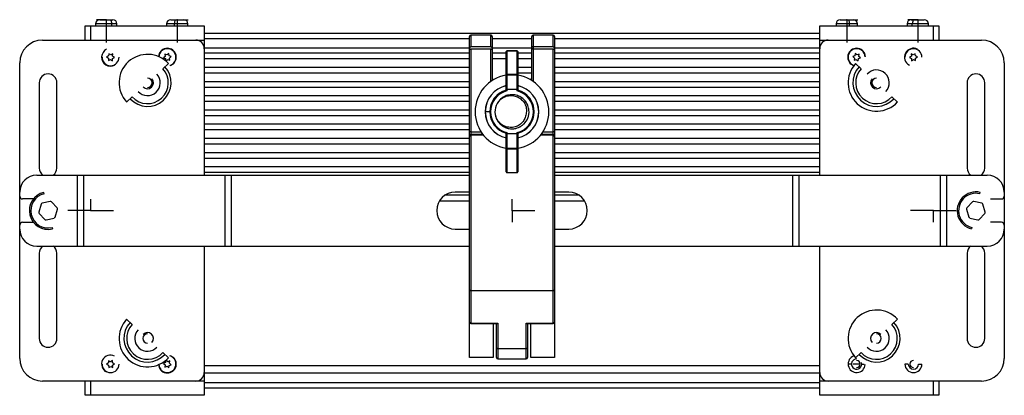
# Model space of a CAD drawing. Header units: millimetres. Extents: x 0 to 434, y 0 to 371.
import ezdxf

# ---------------------------------------------------------------- set-up
doc = ezdxf.new("R2010")
doc.units = ezdxf.units.MM
doc.header["$PDSIZE"] = -1

msp = doc.modelspace()

# ---------------------------------------------------------------- linework, layer by layer
at = {"color": 7, "linetype": 'Continuous', "lineweight": 25}
for p, q in [((109.96, 368.73), (151.96, 368.73)), ((109.96, 363.73), (109.96, 368.73)), ((111.96, 363.73), (111.96, 368.73)), ((113.71, 369.43), (113.71, 368.73)), ((121.21, 369.43), (113.71, 369.43)), ((115.21, 370.93), (119.71, 370.93)), ((119.35, 368.73), (119.35, 369.43)), ((121.21, 368.73), (121.21, 369.43)), ((138.71, 369.43), (138.71, 368.73)), ((146.21, 369.43), (138.71, 369.43)), ((140.21, 370.93), (144.71, 370.93)), ((141.5, 368.73), (141.5, 369.43)), ((146.21, 368.73), (146.21, 369.43)), ((151.96, 368.73), (151.96, 316.23)), ((368.66, 368.73), (410.66, 368.73)), ((368.66, 316.23), (368.66, 368.73)), ((374.41, 369.43), (374.41, 368.73)), ((381.91, 369.43), (374.41, 369.43)), ((375.91, 370.93), (380.41, 370.93)), ((379.12, 368.73), (379.12, 369.43)), ((381.91, 368.73), (381.91, 369.43)), ((399.41, 369.43), (399.41, 368.73)), ((406.91, 369.43), (399.41, 369.43)), ((400.91, 370.93), (405.41, 370.93)), ((401.27, 368.73), (401.27, 369.43)), ((406.91, 368.73), (406.91, 369.43)), ((408.66, 368.73), (408.66, 363.73)), ((410.66, 368.73), (410.66, 363.73)), ((151.96, 366.23), (368.66, 366.23)), ((245.31, 364.23), (151.96, 364.23)), ((245.31, 252.03), (245.31, 364.96)), ((252.81, 365.46), (245.81, 365.46)), ((245.81, 365.46), (245.81, 361.32)), ((252.81, 361.32), (252.81, 365.46)), ((253.31, 364.96), (253.31, 349.48)), ((267.31, 364.23), (253.31, 364.23)), ((267.31, 349.48), (267.31, 364.96)), ((274.81, 365.46), (267.81, 365.46)), ((267.81, 365.46), (267.81, 349.15)), ((274.81, 361.32), (274.81, 365.46)), ((275.31, 364.96), (275.31, 252.03)), ((368.66, 364.23), (275.31, 364.23)), ((94.96, 363.73), (151.96, 363.73)), ((151.96, 360.98), (245.31, 360.98)), ((252.81, 361.32), (245.81, 361.32)), ((245.81, 360.6), (245.81, 264)), ((252.81, 360.6), (245.81, 360.6)), ((252.81, 349.15), (252.81, 360.6)), ((253.31, 360.98), (267.31, 360.98)), ((274.81, 361.32), (267.81, 361.32)), ((274.81, 360.6), (267.81, 360.6)), ((274.81, 264), (274.81, 360.6)), ((275.31, 360.98), (368.66, 360.98)), ((368.66, 363.73), (425.66, 363.73)), ((118.28, 358.17), (117.56, 357.8)), ((117.56, 357.8), (118.24, 357.36)), ((118.24, 357.36), (118.2, 356.55)), ((118.32, 358.97), (118.28, 358.17)), ((119, 358.54), (118.32, 358.97)), ((119.72, 358.91), (119, 358.54)), ((119.6, 356.48), (119.64, 357.29)), ((119.64, 357.29), (120.36, 357.66)), ((119.68, 358.1), (119.72, 358.91)), ((120.36, 357.66), (119.68, 358.1)), ((138.21, 358.02), (137.58, 357.51)), ((137.58, 357.51), (138.33, 357.22)), ((138.83, 358.53), (138.08, 358.82)), ((138.08, 358.82), (138.21, 358.02)), ((138.33, 357.22), (138.46, 356.42)), ((139.46, 359.04), (138.83, 358.53)), ((139.59, 358.24), (139.46, 359.04)), ((140.34, 357.95), (139.59, 358.24)), ((139.71, 357.44), (140.34, 357.95)), ((139.84, 356.64), (139.71, 357.44)), ((151.96, 359.23), (245.31, 359.23)), ((151.96, 357.23), (245.31, 357.23)), ((253.31, 359.23), (258.23, 359.23)), ((253.31, 357.23), (258.23, 357.23)), ((258.23, 346.12), (258.23, 359.68)), ((262.08, 359.98), (258.53, 359.98)), ((258.53, 359.98), (258.53, 345.88)), ((262.08, 359.89), (258.53, 359.89)), ((262.08, 345.88), (262.08, 359.98)), ((262.38, 359.68), (262.38, 346.12)), ((262.38, 359.23), (267.31, 359.23)), ((262.38, 357.23), (267.31, 357.23)), ((275.31, 359.23), (368.66, 359.23)), ((275.31, 357.23), (368.66, 357.23)), ((381.03, 358.24), (380.28, 357.95)), ((380.28, 357.95), (380.91, 357.44)), ((380.91, 357.44), (380.78, 356.64)), ((381.16, 359.04), (381.03, 358.24)), ((381.79, 358.53), (381.16, 359.04)), ((382.54, 358.82), (381.79, 358.53)), ((382.16, 356.42), (382.29, 357.22)), ((382.29, 357.22), (383.04, 357.51)), ((382.41, 358.02), (382.54, 358.82)), ((383.04, 357.51), (382.41, 358.02)), ((400.94, 358.1), (400.26, 357.66)), ((400.26, 357.66), (400.98, 357.29)), ((401.62, 358.54), (400.9, 358.91)), ((400.9, 358.91), (400.94, 358.1)), ((400.98, 357.29), (401.02, 356.48)), ((402.3, 358.97), (401.62, 358.54)), ((402.34, 358.17), (402.3, 358.97)), ((403.06, 357.8), (402.34, 358.17)), ((402.38, 357.36), (403.06, 357.8)), ((402.42, 356.55), (402.38, 357.36)), ((86.96, 251.73), (86.96, 355.73)), ((118.2, 356.55), (118.92, 356.92)), ((118.92, 356.92), (119.6, 356.48)), ((137.36, 353.68), (139.32, 355.49)), ((138.46, 356.42), (139.09, 356.93)), ((139.09, 356.93), (139.84, 356.64)), ((151.96, 354.23), (245.31, 354.23)), ((262.38, 354.23), (267.31, 354.23)), ((275.31, 354.23), (368.66, 354.23)), ((380.78, 356.64), (381.53, 356.93)), ((383.26, 353.68), (381.3, 355.49)), ((381.53, 356.93), (382.16, 356.42)), ((401.02, 356.48), (401.7, 356.92)), ((401.7, 356.92), (402.42, 356.55)), ((433.66, 355.73), (433.66, 251.73)), ((151.96, 352.23), (245.31, 352.23)), ((258.53, 351.74), (262.08, 351.74)), ((262.08, 351.4), (258.53, 351.4)), ((262.38, 352.23), (267.31, 352.23)), ((275.31, 352.23), (368.66, 352.23)), ((93.86, 348.73), (93.86, 318.73)), ((100.06, 318.73), (100.06, 348.73)), ((151.96, 349.23), (245.31, 349.23)), ((151.96, 347.23), (245.31, 347.23)), ((267.31, 350.03), (266.96, 350.03)), ((266.96, 350.03), (266.96, 349.7)), ((275.31, 349.23), (368.66, 349.23)), ((275.31, 347.23), (368.66, 347.23)), ((420.56, 348.73), (420.56, 318.73)), ((426.76, 318.73), (426.76, 348.73)), ((126.56, 343.77), (124.6, 341.96)), ((151.96, 344.23), (245.31, 344.23)), ((257.83, 343.95), (256.27, 342.91)), ((262.08, 346.33), (258.53, 346.33)), ((275.31, 344.23), (368.66, 344.23)), ((394.06, 343.77), (396.02, 341.96)), ((151.96, 342.23), (245.31, 342.23)), ((275.31, 342.23), (368.66, 342.23)), ((151.96, 339.23), (245.31, 339.23)), ((151.96, 337.23), (245.31, 337.23)), ((252.46, 338.53), (250.9, 338.53)), ((268.16, 338.53), (267.87, 338.53)), ((275.31, 339.23), (368.66, 339.23)), ((275.31, 337.23), (368.66, 337.23)), ((151.96, 334.23), (245.31, 334.23)), ((275.31, 334.23), (368.66, 334.23)), ((151.96, 332.23), (245.31, 332.23)), ((245.81, 331.48), (249.39, 331.48)), ((250.07, 330.51), (245.81, 330.51)), ((245.81, 330.44), (250.13, 330.44)), ((250.28, 330.26), (245.81, 330.26)), ((258.23, 317.38), (258.23, 330.94)), ((258.53, 331.18), (258.53, 317.08)), ((262.08, 330.73), (258.53, 330.73)), ((262.08, 317.08), (262.08, 331.18)), ((262.38, 330.94), (262.38, 317.38)), ((274.81, 330.26), (270.34, 330.26)), ((270.49, 330.44), (274.81, 330.44)), ((274.81, 330.51), (270.55, 330.51)), ((271.23, 331.48), (274.81, 331.48)), ((275.31, 332.23), (368.66, 332.23)), ((151.96, 329.23), (245.31, 329.23)), ((151.96, 327.23), (245.31, 327.23)), ((275.31, 329.23), (368.66, 329.23)), ((275.31, 327.23), (368.66, 327.23)), ((151.96, 324.23), (245.31, 324.23)), ((258.53, 325.66), (262.08, 325.66)), ((262.08, 325.32), (258.53, 325.32)), ((275.31, 324.23), (368.66, 324.23)), ((151.96, 322.23), (245.31, 322.23)), ((151.96, 319.23), (245.31, 319.23)), ((275.31, 322.23), (368.66, 322.23)), ((275.31, 319.23), (368.66, 319.23)), ((92.96, 316.23), (245.31, 316.23)), ((107.29, 291.23), (107.29, 316.23)), ((109.44, 316.23), (109.44, 291.23)), ((151.96, 317.23), (245.31, 317.23)), ((159.27, 291.23), (159.27, 316.23)), ((161.43, 316.23), (161.43, 291.23)), ((258.53, 317.17), (262.08, 317.17)), ((262.08, 317.08), (258.53, 317.08)), ((275.31, 317.23), (368.66, 317.23)), ((275.31, 316.23), (427.66, 316.23)), ((359.19, 291.23), (359.19, 316.23)), ((361.35, 316.23), (361.35, 291.23)), ((411.18, 291.23), (411.18, 316.23)), ((413.33, 316.23), (413.33, 291.23)), ((95.57, 309.67), (95.46, 310.16)), ((236.85, 309.23), (245.31, 309.23)), ((245.31, 310.23), (240.31, 310.23)), ((280.31, 310.23), (275.31, 310.23)), ((275.31, 309.23), (283.77, 309.23)), ((425.04, 309.67), (425.16, 310.16)), ((91.79, 307.83), (87.96, 307.83)), ((94.51, 305.98), (93.67, 303.22)), ((97.68, 306.98), (94.87, 306.32)), ((100.14, 304.73), (98.16, 306.83)), ((234.83, 307.23), (245.31, 307.23)), ((275.31, 307.23), (285.79, 307.23)), ((422.46, 306.83), (420.48, 304.73)), ((425.75, 306.32), (422.94, 306.98)), ((426.95, 303.22), (426.11, 305.98)), ((428.83, 307.83), (432.66, 307.83)), ((93.78, 302.73), (95.76, 300.62)), ((99.41, 301.48), (100.25, 304.24)), ((420.37, 304.24), (421.21, 301.48)), ((424.86, 300.62), (426.84, 302.73)), ((87.96, 299.63), (91.79, 299.63)), ((96.24, 300.48), (99.05, 301.13)), ((421.57, 301.13), (424.38, 300.48)), ((432.66, 299.63), (428.83, 299.63)), ((98.34, 297.79), (98.46, 297.3)), ((240.31, 297.23), (245.31, 297.23)), ((275.31, 297.23), (280.31, 297.23)), ((422.27, 297.79), (422.16, 297.3)), ((92.96, 291.23), (245.31, 291.23)), ((151.96, 291.23), (151.96, 238.73)), ((275.31, 291.23), (427.66, 291.23)), ((368.66, 238.73), (368.66, 291.23)), ((93.86, 288.73), (93.86, 258.73)), ((100.06, 258.73), (100.06, 288.73)), ((420.56, 288.73), (420.56, 258.73)), ((426.76, 258.73), (426.76, 288.73)), ((274.81, 275.53), (245.81, 275.53)), ((126.56, 263.68), (124.6, 265.49)), ((245.81, 264.15), (255.31, 264.15)), ((245.81, 264), (254.96, 264)), ((253.66, 264), (253.66, 252.03)), ((254.81, 252.03), (254.81, 264)), ((255.31, 264.15), (255.31, 251.53)), ((265.31, 264.15), (274.81, 264.15)), ((265.31, 251.53), (265.31, 264.15)), ((265.66, 264), (274.81, 264)), ((265.81, 264), (265.81, 252.03)), ((266.96, 252.03), (266.96, 264)), ((394.06, 263.68), (396.02, 265.49)), ((137.36, 253.77), (139.32, 251.96)), ((265.31, 255.1), (255.31, 255.1)), ((383.26, 253.77), (381.3, 251.96)), ((118.24, 250.1), (117.56, 249.66)), ((117.56, 249.66), (118.28, 249.29)), ((118.92, 250.54), (118.2, 250.91)), ((118.2, 250.91), (118.24, 250.1)), ((119.6, 250.97), (118.92, 250.54)), ((119.64, 250.17), (119.6, 250.97)), ((120.36, 249.8), (119.64, 250.17)), ((119.68, 249.36), (120.36, 249.8)), ((138.33, 250.24), (137.58, 249.95)), ((137.58, 249.95), (138.21, 249.44)), ((138.46, 251.04), (138.33, 250.24)), ((139.09, 250.53), (138.46, 251.04)), ((139.84, 250.82), (139.09, 250.53)), ((139.71, 250.02), (139.84, 250.82)), ((140.34, 249.51), (139.71, 250.02)), ((253.66, 252.03), (245.31, 252.03)), ((255.31, 251.53), (265.31, 251.53)), ((275.31, 252.03), (266.96, 252.03)), ((379.86, 249.73), (378.66, 249.73)), ((382.91, 249.73), (380.41, 249.73)), ((383.46, 249.73), (383.39, 250.23)), ((383.46, 249.73), (384.3, 249.73)), ((399.86, 249.73), (398.66, 249.73)), ((403.46, 249.73), (404.66, 249.73)), ((118.28, 249.29), (118.32, 248.48)), ((118.32, 248.48), (119, 248.92)), ((119, 248.92), (119.72, 248.55)), ((119.72, 248.55), (119.68, 249.36)), ((138.21, 249.44), (138.08, 248.64)), ((138.08, 248.64), (138.83, 248.93)), ((138.83, 248.93), (139.46, 248.42)), ((139.46, 248.42), (139.59, 249.22)), ((139.59, 249.22), (140.34, 249.51)), ((151.96, 249.23), (368.66, 249.23)), ((368.66, 246.48), (151.96, 246.48)), ((151.96, 243.73), (94.96, 243.73)), ((109.96, 238.73), (109.96, 243.73)), ((111.96, 238.73), (111.96, 243.73)), ((151.96, 243.23), (368.66, 243.23)), ((425.66, 243.73), (368.66, 243.73)), ((408.66, 243.73), (408.66, 238.73)), ((410.66, 243.73), (410.66, 238.73)), ((368.66, 241.23), (151.96, 241.23)), ((151.96, 238.73), (109.96, 238.73)), ((410.66, 238.73), (368.66, 238.73))]:
    msp.add_line(p, q, dxfattribs=at)
at = {"color": 7, "linetype": 'Continuous'}
for p, q in [((117.46, 370.93), (113.99, 370.93)), ((117.46, 370.93), (117.46, 362.9)), ((142.46, 370.93), (146.34, 370.93)), ((142.46, 370.93), (142.46, 362.9)), ((378.16, 370.93), (382.04, 370.93)), ((378.16, 370.93), (378.16, 362.9)), ((403.16, 370.93), (399.69, 370.93)), ((403.16, 370.93), (403.16, 362.9)), ((111.96, 303.73), (111.96, 307.74)), ((111.96, 303.73), (111.96, 307.74)), ((260.31, 303.73), (260.31, 307.74)), ((260.31, 303.73), (260.31, 307.74)), ((111.96, 303.73), (103.93, 303.73)), ((111.96, 303.73), (119.99, 303.73)), ((260.31, 303.73), (268.34, 303.73)), ((260.31, 303.73), (268.34, 303.73)), ((260.31, 303.73), (260.31, 299.72)), ((260.31, 303.73), (268.34, 303.73)), ((408.66, 303.73), (400.63, 303.73)), ((408.66, 303.73), (408.66, 299.72)), ((408.66, 303.73), (408.66, 299.72)), ((408.66, 303.73), (416.69, 303.73))]:
    msp.add_line(p, q, dxfattribs=at)
at = {"color": 7, "linetype": 'Continuous', "lineweight": 25, "flags": 128}
for points in [[(118.59, 370.93), (118.74, 370.9), (118.88, 370.81), (119.01, 370.68), (119.13, 370.49), (119.22, 370.26), (119.29, 370), (119.33, 369.72), (119.35, 369.43)], [(402.03, 370.93), (401.88, 370.9), (401.74, 370.81), (401.61, 370.68), (401.49, 370.49), (401.4, 370.26), (401.33, 370), (401.28, 369.72), (401.27, 369.43)], [(139.95, 354.74), (140.09, 354.79), (140.94, 355.28)], [(379.68, 355.28), (380.53, 354.79), (380.67, 354.74)], [(258.53, 351.74), (258.48, 351.74), (258.42, 351.73), (258.37, 351.72), (258.32, 351.71), (258.29, 351.7), (258.26, 351.68), (258.24, 351.66), (258.23, 351.65)], [(262.38, 351.65), (262.38, 351.66), (262.36, 351.68), (262.33, 351.7), (262.3, 351.71), (262.25, 351.72), (262.2, 351.73), (262.14, 351.74), (262.08, 351.74)], [(258.23, 325.41), (258.24, 325.4), (258.26, 325.38), (258.29, 325.36), (258.32, 325.35), (258.37, 325.34), (258.42, 325.33), (258.48, 325.32), (258.53, 325.32)], [(262.08, 325.32), (262.14, 325.32), (262.2, 325.33), (262.25, 325.34), (262.3, 325.35), (262.33, 325.36), (262.36, 325.38), (262.38, 325.4), (262.38, 325.41)], [(140.94, 252.18), (140.09, 252.67), (139.95, 252.72)]]:
    msp.add_lwpolyline(points, dxfattribs=at)
at = {"color": 7, "linetype": 'Continuous', "lineweight": 25}
for centre, radius, start, end in [((115.21, 369.43), 1.5, 90, 180), ((119.71, 369.43), 1.5, 360, 90), ((140.21, 369.43), 1.5, 90, 180), ((143.25, 369.78), 1.79, 139.9192, 191.3153), ((144.71, 369.43), 1.5, 360, 90), ((375.91, 369.43), 1.5, 90, 180), ((377.37, 369.78), 1.79, 348.6847, 40.0808), ((380.41, 369.43), 1.5, 0, 90), ((400.91, 369.43), 1.5, 90, 180), ((405.41, 369.43), 1.5, 0, 90), ((245.81, 364.96), 0.5, 90, 180), ((252.81, 364.96), 0.5, 0, 90), ((252.81, 364.95), 0.499, 0.1094, 90.109), ((267.81, 364.96), 0.5, 90, 180), ((274.81, 364.96), 0.5, 360, 90), ((94.96, 355.73), 8, 90, 180), ((138.96, 357.73), 3.15, 309.0003, 175.8897), ((138.96, 357.73), 3, 287.3687, 176.8814), ((148.96, 360.73), 3, 0, 90), ((371.66, 360.73), 3, 90, 180), ((381.66, 357.73), 3.15, 4.1103, 230.9997), ((381.66, 357.73), 3, 3.1186, 252.6313), ((401.66, 357.73), 3.15, 62.7763, 242.7763), ((401.66, 357.73), 3, 0, 180), ((425.66, 355.73), 8, 0, 90), ((118.96, 357.73), 3.15, 117.2237, 297.2237), ((118.96, 357.73), 3, 180, 0), ((131.96, 348.73), 10, 42.5695, 222.5695), ((258.53, 359.68), 0.3, 90, 180), ((258.5, 359.63), 0.268, 82.2179, 169.1273), ((262.08, 359.68), 0.3, 0, 90), ((262.12, 359.63), 0.268, 10.8727, 97.7821), ((131.96, 348.73), 8.31, 222.5695, 42.5695), ((131.96, 348.73), 7.33, 222.5695, 42.5695), ((388.66, 348.73), 10, 137.4305, 317.4305), ((388.66, 348.73), 8.31, 137.4305, 317.4305), ((388.66, 348.73), 7.33, 137.4305, 317.4305), ((96.96, 348.73), 3.1, 0, 180), ((131.96, 348.73), 4.5, 222.5695, 42.5695), ((131.96, 348.73), 1.65, 270, 90), ((260.31, 338.53), 13, 99.1846, 260.8154), ((258.51, 351.68), 0.276, 186.4945, 275.2768), ((262.11, 351.68), 0.276, 264.7232, 353.5055), ((260.31, 338.53), 13, 279.1846, 80.8154), ((388.66, 348.73), 4.5, 317.4305, 137.4305), ((388.66, 348.73), 1.65, 90, 270), ((423.66, 348.73), 3.1, 0, 180), ((131.96, 348.73), 2.1, 222.5695, 42.5695), ((260.31, 338.53), 9.42, 102.7117, 257.3006), ((260.31, 338.53), 9.41, 102.7331, 257.2669), ((260.31, 338.53), 9.42, 282.7337, 77.3024), ((260.31, 338.53), 9.41, 282.7331, 77.2669), ((388.66, 348.73), 2.1, 137.4305, 317.4305), ((260.31, 338.53), 7.85, 105.2601, 254.7399), ((260.31, 338.53), 7.56, 103.5758, 256.4242), ((260.31, 338.53), 7.56, 283.5758, 76.4242), ((260.31, 338.53), 7.85, 285.2601, 74.7399), ((260.31, 338.53), 6, 134.6247, 197.8445), ((245.68, 327.88), 3.6, 88.0109, 95.9867), ((245.81, 330.02), 0.499, 89.891, 179.8906), ((245.81, 329.94), 0.499, 89.891, 179.8906), ((245.77, 329.8), 0.46, 84.6945, 173.4617), ((274.93, 327.88), 3.6, 84.0133, 91.9891), ((274.81, 330.02), 0.499, 0.1094, 90.109), ((274.81, 329.94), 0.499, 0.1094, 90.109), ((274.85, 329.8), 0.46, 6.5383, 95.3055), ((258.51, 325.38), 0.276, 84.7232, 173.5055), ((262.11, 325.38), 0.276, 6.4945, 95.2768), ((92.96, 310.23), 6, 90, 180), ((96.96, 318.73), 3.1, 180, 233.7507), ((96.96, 318.73), 3.1, 306.2493, 0), ((258.53, 317.38), 0.3, 180, 270), ((258.5, 317.43), 0.268, 190.8727, 277.7821), ((262.08, 317.38), 0.3, 270, 0), ((262.12, 317.43), 0.268, 262.2179, 349.1273), ((423.66, 318.73), 3.1, 180, 233.7507), ((423.66, 318.73), 3.1, 306.2493, 360), ((427.66, 310.23), 6, 360, 90), ((87.96, 308.83), 1, 180, 270), ((96.96, 303.73), 6.6, 103.1233, 283.1233), ((96.96, 303.73), 6.1, 103.1233, 283.1233), ((240.31, 303.73), 6.5, 90, 270), ((280.31, 303.73), 6.5, 270, 90), ((423.66, 303.73), 6.6, 76.8767, 256.8767), ((423.66, 303.73), 6.1, 76.8767, 256.8767), ((432.66, 308.83), 1, 270, 0), ((94.99, 305.84), 0.5, 103.1233, 163.1233), ((97.8, 306.49), 0.5, 43.1233, 103.1233), ((422.82, 306.49), 0.5, 76.8767, 136.8767), ((425.63, 305.84), 0.5, 16.8767, 76.8767), ((94.15, 303.07), 0.5, 163.1233, 223.1233), ((99.77, 304.38), 0.5, 343.1233, 43.1233), ((420.85, 304.38), 0.5, 136.8767, 196.8767), ((426.47, 303.07), 0.5, 316.8767, 16.8767), ((87.96, 298.63), 1, 90, 180), ((96.12, 300.97), 0.5, 223.1233, 283.1233), ((98.93, 301.62), 0.5, 283.1233, 343.1233), ((421.69, 301.62), 0.5, 196.8767, 256.8767), ((424.5, 300.97), 0.5, 256.8767, 316.8767), ((432.66, 298.63), 1, 0, 90), ((92.96, 297.23), 6, 180, 270), ((427.66, 297.23), 6, 270, 0), ((96.96, 288.73), 3.1, 126.2493, 180), ((96.96, 288.73), 3.1, 0, 53.7507), ((423.66, 288.73), 3.1, 126.2493, 180), ((423.66, 288.73), 3.1, 0, 53.7507), ((245.75, 275.97), 0.446, 191.663, 278.1639), ((274.87, 275.97), 0.446, 261.8361, 348.337), ((388.66, 258.73), 10, 42.5695, 222.5695), ((131.96, 258.73), 10, 137.4305, 317.4305), ((131.96, 258.73), 8.31, 137.4305, 317.4305), ((131.96, 258.73), 7.33, 137.4305, 317.4305), ((245.81, 264.5), 0.5, 180, 270), ((245.75, 264.59), 0.446, 191.663, 278.1639), ((274.81, 264.5), 0.5, 270, 0), ((274.87, 264.59), 0.446, 261.8361, 348.337), ((388.66, 258.73), 8.31, 222.5695, 42.5695), ((388.66, 258.73), 7.33, 222.5695, 42.5695), ((131.96, 258.73), 4.5, 137.4305, 317.4305), ((131.96, 258.73), 1.65, 90, 270), ((131.96, 258.73), 2.1, 317.4305, 137.4305), ((388.66, 258.73), 4.5, 222.5695, 42.5695), ((388.66, 258.73), 2.1, 42.5695, 222.5695), ((388.66, 258.73), 1.65, 270, 90), ((96.96, 258.73), 3.1, 180, 0), ((423.66, 258.73), 3.1, 180, 360), ((255.25, 255.54), 0.446, 191.663, 278.1639), ((265.37, 255.54), 0.446, 261.8361, 348.337), ((94.96, 251.73), 8, 180, 270), ((118.96, 249.73), 3.15, 62.7763, 242.7763), ((118.96, 249.73), 3, 180, 0), ((138.96, 249.73), 3.15, 184.1103, 50.9997), ((138.96, 249.73), 3, 183.1186, 72.6313), ((255.31, 252.03), 0.5, 180, 270), ((265.31, 252.03), 0.5, 270, 0), ((381.66, 249.73), 3, 107.3687, 356.8814), ((381.66, 249.73), 1.8, 88.047, 0), ((381.66, 249.73), 1.25, 270, 90), ((401.66, 249.73), 3, 180, 0), ((401.66, 249.73), 1.8, 180, 0), ((401.66, 249.73), 1.25, 90, 270), ((425.66, 251.73), 8, 270, 0), ((148.96, 246.73), 3, 270, 360), ((371.66, 246.73), 3, 180, 270)]:
    msp.add_arc(centre, radius, start, end, dxfattribs=at)
for points, knots in [([(245.81, 361.32), (245.79, 361.32), (245.74, 361.32), (245.64, 361.3), (245.54, 361.26), (245.45, 361.2), (245.33, 361.07), (245.32, 360.94), (245.31, 360.84)], [0, 0, 0, 0, 0.05986, 0.119908, 0.251452, 0.368743, 0.501932, 1, 1, 1, 1]), ([(245.31, 360.32), (245.32, 360.36), (245.34, 360.44), (245.47, 360.53), (245.64, 360.59), (245.75, 360.59), (245.81, 360.6)], [0, 0, 0, 0, 0.28424, 0.580904, 0.801365, 1, 1, 1, 1]), ([(253.31, 360.84), (253.3, 360.94), (253.29, 361.06), (253.17, 361.2), (253.08, 361.26), (252.98, 361.3), (252.88, 361.32), (252.83, 361.32), (252.81, 361.32)], [0, 0, 0, 0, 0.497941, 0.62945, 0.748832, 0.87862, 0.939021, 1, 1, 1, 1]), ([(252.81, 360.6), (252.86, 360.59), (252.95, 360.59), (253.09, 360.55), (253.21, 360.49), (253.29, 360.41), (253.3, 360.35), (253.31, 360.32)], [0, 0, 0, 0, 0.1668837, 0.350031, 0.5453392, 0.7790036, 1, 1, 1, 1]), ([(267.31, 361.67), (267.32, 361.62), (267.33, 361.54), (267.43, 361.44), (267.52, 361.38), (267.61, 361.35), (267.71, 361.33), (267.78, 361.32), (267.81, 361.32)], [0, 0, 0, 0, 0.2655869, 0.4992372, 0.6276503, 0.7536194, 0.8775611, 1, 1, 1, 1]), ([(267.31, 360.88), (267.32, 360.84), (267.34, 360.76), (267.47, 360.66), (267.64, 360.6), (267.75, 360.6), (267.81, 360.6)], [0, 0, 0, 0, 0.289453, 0.587921, 0.805841, 1, 1, 1, 1]), ([(275.31, 360.84), (275.3, 360.94), (275.29, 361.06), (275.17, 361.2), (275.08, 361.26), (274.98, 361.3), (274.88, 361.32), (274.83, 361.32), (274.81, 361.32)], [0, 0, 0, 0, 0.497941, 0.62945, 0.748832, 0.87862, 0.939021, 1, 1, 1, 1]), ([(274.81, 360.6), (274.86, 360.59), (274.95, 360.59), (275.09, 360.55), (275.21, 360.49), (275.29, 360.41), (275.3, 360.35), (275.31, 360.32)], [0, 0, 0, 0, 0.166884, 0.350031, 0.545339, 0.779004, 1, 1, 1, 1]), ([(256.09, 342.8), (256.62, 343.17), (257.66, 343.91), (259.54, 344.33), (261.39, 344.15), (263.06, 343.41), (264.37, 342.19), (265.2, 340.66), (265.53, 338.98), (265.29, 337.89), (265.17, 337.35)], [0, 0, 0, 0, 0.13486, 0.266971, 0.396193, 0.522624, 0.646193, 0.766956, 0.884912, 1, 1, 1, 1]), ([(258.53, 346.33), (258.51, 346.33), (258.47, 346.33), (258.41, 346.35), (258.35, 346.38), (258.3, 346.42), (258.25, 346.49), (258.24, 346.54), (258.23, 346.58)], [0, 0, 0, 0, 0.112207, 0.23135, 0.360134, 0.500711, 0.705816, 1, 1, 1, 1]), ([(258.24, 346.11), (258.24, 346.11), (258.24, 346.11), (258.23, 346.12), (258.23, 346.12)], [0, 0, 0, 0, 0.5599785, 1, 1, 1, 1]), ([(258.53, 345.88), (258.5, 345.91), (258.44, 345.96), (258.35, 346.02), (258.28, 346.08), (258.25, 346.1), (258.24, 346.11)], [0, 0, 0, 0, 0.2856887, 0.5000894, 0.7679603, 1, 1, 1, 1]), ([(262.38, 346.58), (262.38, 346.54), (262.37, 346.49), (262.32, 346.42), (262.26, 346.38), (262.21, 346.35), (262.15, 346.33), (262.1, 346.33), (262.08, 346.33)], [0, 0, 0, 0, 0.29411, 0.499296, 0.639845, 0.768618, 0.887767, 1, 1, 1, 1]), ([(262.38, 346.11), (262.37, 346.1), (262.34, 346.08), (262.27, 346.02), (262.18, 345.96), (262.12, 345.91), (262.08, 345.88)], [0, 0, 0, 0, 0.232001, 0.499911, 0.714233, 1, 1, 1, 1]), ([(262.38, 346.12), (262.38, 346.12), (262.38, 346.11), (262.38, 346.11), (262.38, 346.11)], [0, 0, 0, 0, 0.560023, 1, 1, 1, 1]), ([(265.17, 337.35), (265.03, 336.82), (264.75, 335.74), (263.68, 334.39), (262.24, 333.41), (260.51, 332.94), (258.68, 333.04), (256.95, 333.74), (255.47, 334.97), (254.89, 336.11), (254.6, 336.69)], [0, 0, 0, 0, 0.115103, 0.233003, 0.353774, 0.477335, 0.603773, 0.732999, 0.865104, 1, 1, 1, 1]), ([(254.65, 336.6), (254.68, 336.47), (254.78, 336.15), (255.06, 335.61), (255.47, 334.94), (255.97, 334.36), (256.49, 333.89), (257.04, 333.48), (257.54, 333.2), (257.88, 333.04), (257.98, 333), (258, 332.99), (258.07, 332.96), (258.2, 332.91), (258.44, 332.83), (258.79, 332.72), (259.42, 332.58), (260.41, 332.49), (261.54, 332.62), (262.44, 332.9), (262.98, 333.15), (263.32, 333.34), (263.64, 333.54), (263.96, 333.77), (264.27, 334.02), (265.03, 334.73), (265.69, 335.72), (266.09, 336.86), (266.22, 337.43), (266.28, 337.92), (266.31, 338.26), (266.31, 338.46), (266.31, 338.51), (266.31, 338.52), (266.31, 338.53), (266.31, 338.53)], [0, 0, 0, 0, 0.022675, 0.060868, 0.10742, 0.162323, 0.196876, 0.232314, 0.283888, 0.297136, 0.30062, 0.30186, 0.302011, 0.314288, 0.326565, 0.345856, 0.380297, 0.441747, 0.521908, 0.581465, 0.607633, 0.627997, 0.651307, 0.674664, 0.69802, 0.721374, 0.860294, 0.90258, 0.93727, 0.964359, 0.990735, 0.997507, 0.999288, 0.999922, 1, 1, 1, 1]), ([(258.23, 330.94), (258.24, 330.94), (258.24, 330.95), (258.24, 330.95), (258.24, 330.95)], [0, 0, 0, 0, 0.5600228, 1, 1, 1, 1]), ([(258.53, 330.73), (258.51, 330.73), (258.47, 330.73), (258.41, 330.71), (258.35, 330.68), (258.3, 330.64), (258.25, 330.57), (258.24, 330.51), (258.23, 330.48)], [0, 0, 0, 0, 0.112365, 0.231565, 0.360304, 0.500707, 0.707108, 1, 1, 1, 1]), ([(258.53, 331.18), (258.5, 331.15), (258.44, 331.1), (258.35, 331.04), (258.28, 330.98), (258.25, 330.96), (258.24, 330.95)], [0, 0, 0, 0, 0.2904636, 0.5000791, 0.7689616, 1, 1, 1, 1]), ([(262.38, 330.95), (262.37, 330.96), (262.34, 330.98), (262.27, 331.04), (262.18, 331.1), (262.12, 331.15), (262.08, 331.18)], [0, 0, 0, 0, 0.230987, 0.499895, 0.710629, 1, 1, 1, 1]), ([(262.38, 330.48), (262.38, 330.51), (262.37, 330.57), (262.32, 330.64), (262.26, 330.68), (262.21, 330.71), (262.15, 330.73), (262.1, 330.73), (262.08, 330.73)], [0, 0, 0, 0, 0.292819, 0.499299, 0.639675, 0.768403, 0.887609, 1, 1, 1, 1]), ([(262.38, 330.95), (262.38, 330.95), (262.38, 330.95), (262.38, 330.94), (262.38, 330.94)], [0, 0, 0, 0, 0.559979, 1, 1, 1, 1]), ([(254.96, 264.01), (254.97, 264), (255.02, 264), (255.15, 264.05), (255.26, 264.12), (255.31, 264.15)], [0, 0, 0, 0, 0.119597, 0.564597, 1, 1, 1, 1]), ([(265.31, 264.15), (265.38, 264.1), (265.51, 264.02), (265.61, 264.01), (265.66, 264.01)], [0, 0, 0, 0, 0.558869, 1, 1, 1, 1])]:
    msp.add_open_spline(points, degree=3, knots=knots, dxfattribs=at)
msp.add_open_spline([(266.31, 338.53), (266.26, 339.12), (266.16, 340.29), (265.37, 341.9), (264.18, 343.23), (262.66, 344.14), (260.93, 344.59), (259.16, 344.5), (257.45, 343.93), (256.55, 343.18), (256.09, 342.8)], degree=3, dxfattribs=at)
at = {"color": 7, "linetype": 'Continuous'}
for p in [(117.46, 370.93), (142.46, 370.93), (378.16, 370.93), (403.16, 370.93), (111.96, 303.73), (111.96, 303.73), (260.31, 303.73), (260.31, 303.73), (260.31, 303.73), (408.66, 303.73), (408.66, 303.73)]:
    msp.add_point(p, dxfattribs=at)

doc.saveas('drawing.dxf')
